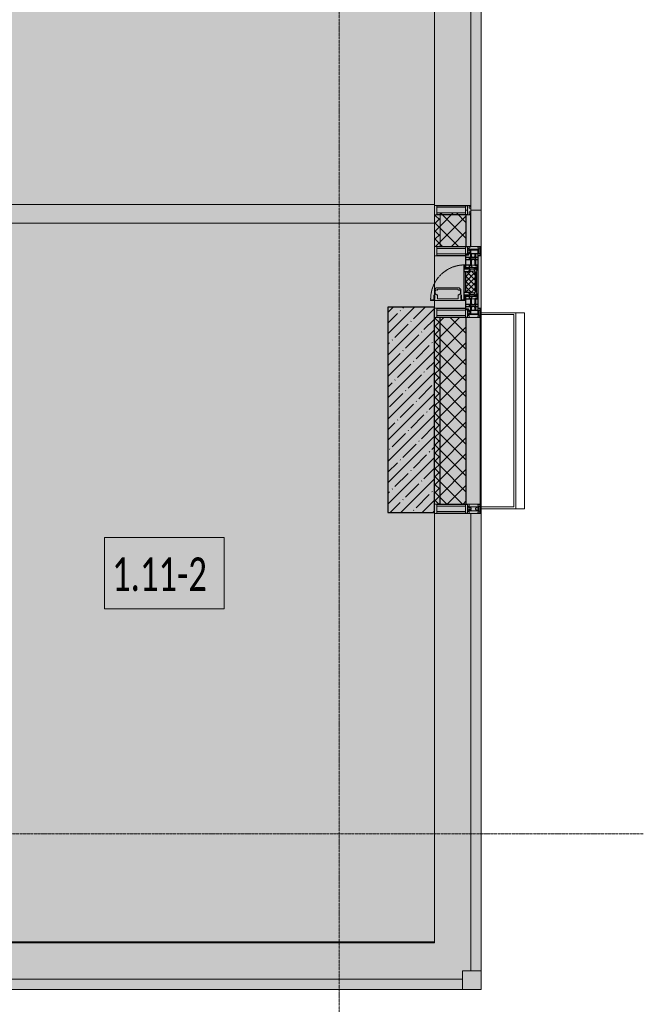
# Model space of a CAD drawing. Header units: millimetres. Extents: x -84210938 to 7466299, y -86687 to 22081.
# Tile 162 of 256: x 71407 to 74746, y -49813 to -44539. Entities that reach past the tile are written whole.
import ezdxf

# ---------------------------------------------------------------- set-up
doc = ezdxf.new("R2010")
doc.units = ezdxf.units.MM
doc.linetypes.add('-D1-02х01', pattern=[3, 2, -1])
doc.linetypes.add('-D1d1-15x02', pattern=[19, 15, -2, 0, -2])
for name, color, linetype, lineweight in [('_0', 7, 'Continuous', 13), ('A-010-A_ROOM', 7, 'Continuous', 18), ('A-200-M_WALL', 7, 'Continuous', 5), ('A-200-M_WALL_INT', 7, 'Continuous', 5), ('A-200-M_WALL_PAT', 7, 'Continuous', 5), ('A-214-M_CURT_WALL', 7, 'Continuous', 5), ('A-215-M_CURT_PANEL', 7, 'Continuous', 5), ('A-230-M_FLOOR', 7, 'Continuous', 5), ('A-280-M_COLUMN', 7, 'Continuous', 5), ('A-314-M_WINDOW', 7, 'Continuous', 5), ('S-280-M_COLUMN', 7, 'Continuous', 5), ('Z-060-M_DETAIL', 7, 'Continuous', 5), ('Оси', 7, 'Continuous', 5)]:
    doc.layers.add(name, color=color, linetype=linetype, lineweight=lineweight)
doc.styles.add('Calibri Light_2', font='Calibri light.ttf', dxfattribs={"width": 0.7, "height": 250})
pattern_1 = [(45, (0, 0), (-21.213203, 21.213203), []), (135, (0, 0), (-21.213203, -21.213203), [])]
pattern_2 = [(45, (0, 0), (-42.42641, 42.42641), []), (135, (0, 0), (-42.42641, -42.42641), [])]

# ---------------------------------------------------------------- blocks, each defined once
blk = doc.blocks.new('Quad Corner Mullion - Q_0_100_-50-4298823-50_AS_Plan_23')
at = {"layer": 'A-214-M_CURT_WALL', "lineweight": 9}
for p, q in [((-100, -100), (-100, 0)), ((-100, 0), (0, 0)), ((0, 0), (0, -100)), ((0, -100), (-100, -100))]:
    blk.add_line(p, q, dxfattribs=at)
blk = doc.blocks.new('System Panel - A_PAN_Glass-5695239-50_AS_Plan_23')
at = {"layer": 'A-215-M_CURT_PANEL'}
for p, q in [((1305, 55), (-1305, 55)), ((-1305, 55), (-1305, 0)), ((1305, 0), (1305, 55)), ((-1305, 0), (1305, 0))]:
    blk.add_line(p, q, dxfattribs=at)
blk = doc.blocks.new('Rectangular Mullion - R_StandardFrame_50Wx250H-5696039-50_AS_Plan_23')
at = {"layer": 'A-214-M_CURT_WALL'}
blk.add_line((37450, -505), (34990, -505), dxfattribs=at)
blk = doc.blocks.new('System Panel - A_PAN_Glass-4321565-50_AS_Plan_23')
at = {"layer": 'A-215-M_CURT_PANEL'}
for p, q in [((612.5, 0), (-612.5, 0)), ((-612.5, 0), (-612.5, -55)), ((612.5, -55), (612.5, 0)), ((-612.5, -55), (598.5, -55))]:
    blk.add_line(p, q, dxfattribs=at)
blk = doc.blocks.new('Rectangular Mullion - R_StandardFrame_50Wx250H-3560196-50_AS_Plan_23')
at = {"layer": 'A-214-M_CURT_WALL'}
blk.add_line((37450, 3450), (37450, 4645), dxfattribs=at)
blk = doc.blocks.new('Rectangular Mullion - 50Wx250H-V5-50_AS_Plan_23')
at = {"layer": 'Z-060-M_DETAIL'}
for p, q in [((-25, 84), (-25, 250)), ((-25, 250), (0, 250)), ((-23, 237.3), (0, 237.3)), ((-23, 237.3), (-23, 84)), ((-14.9, 84), (-14.9, 237.3)), ((25, 250), (0, 250)), ((23, 237.3), (0, 237.3)), ((14.9, 84), (14.9, 237.3)), ((23, 237.3), (23, 73.6)), ((25, 65.2), (25, 250)), ((0, 84), (-15, 84)), ((-0.5, 73.6), (-15, 73.6)), ((-10, 71.3), (-12, 71.3)), ((-10, 57.4), (-10, 71.3)), ((-7, 65.2), (-5.9, 67.3)), ((-7, 65.2), (-7, 57)), ((-4.1, 67.3), (-5.9, 67.3)), ((-4.1, 67.3), (-2.9, 65.1)), ((-2.9, 65.1), (-2.9, 57)), ((0, 84), (23, 84)), ((0.5, 73.6), (23, 73.6)), ((4.1, 67.3), (2.9, 65.1)), ((2.9, 65.1), (2.9, 57)), ((4.1, 67.3), (5.9, 67.3)), ((7, 65.2), (5.9, 67.3)), ((7, 65.2), (7, 54.7)), ((8.7, 53), (7, 54.7)), ((8.7, 53), (10, 53)), ((10, 71.3), (14, 71.3)), ((10, 53), (10, 71.3)), ((10, 53), (10, 17)), ((14, 71.3), (14, 65.2)), ((14, 65.2), (25, 65.2)), ((-23.8, 14.6), (-25, 14.2)), ((-25, 0), (-25, 14.2)), ((-23.8, 17), (-23.8, 14.6)), ((-22.5, 10.6), (-23.8, 14.6)), ((-22.5, 10.6), (-23.7, 9.9)), ((-23.7, 1.3), (-23.7, 9.9)), ((-23.7, 1.3), (-11.8, 1.3)), ((-23.2, 10.2), (-22.5, 8)), ((-22.5, 8), (-22.5, 4.5)), ((-21.3, 4.5), (-22.5, 4.5)), ((-22.3, 17), (-22.3, 16)), ((-22.3, 16), (-21.3, 16)), ((-19.9, 17), (-21.3, 16)), ((-21.3, 4.5), (-21.3, 6.5)), ((-21.3, 6.5), (-14.2, 6.5)), ((-7.4, 16.6), (-18.4, 16.6)), ((-14.2, 6.5), (-14.2, 4.5)), ((-13.2, 4.5), (-14.2, 4.5)), ((-13.2, 4.5), (-12.2, 7.2)), ((-12.7, 7.6), (-11.3, 11.4)), ((-12.7, 7.6), (-11.8, 6.9)), ((-12.2, 9), (-12.2, 14.8)), ((-12.2, 14.8), (0, 14.8)), ((-11.8, 1.3), (-11.8, 6.9)), ((-10.5, 11.2), (-11.3, 11.4)), ((-10.5, 1.5), (-10.5, 11.2)), ((-4.8, 1.5), (-10.5, 1.5)), ((0, 8), (-4.8, 8)), ((-4.8, 1.5), (-4.8, 8)), ((-2.6, 16.8), (0, 16.8)), ((2.6, 16.8), (0, 16.8)), ((0, 14.8), (0, 16.8)), ((0, 14.8), (0, 16.8)), ((12.2, 14.8), (0, 14.8)), ((0, 0), (0, 8)), ((0, 8), (4.8, 8)), ((0, 0), (0, 8)), ((4.8, 1.5), (4.8, 8)), ((4.8, 1.5), (10.5, 1.5)), ((8.5, 23), (6, 25.5)), ((6, 18), (7.4, 18)), ((7.4, 18), (7.4, 16.6)), ((7.4, 16.6), (18.4, 16.6)), ((7.5, 18.5), (8.5, 18.5)), ((7.5, 17), (7.5, 18.5)), ((10, 17), (7.5, 17)), ((8.5, 18.5), (8.5, 23)), ((10.5, 11.2), (11.3, 11.4)), ((10.5, 1.5), (10.5, 11.2)), ((12.7, 7.6), (11.3, 11.4)), ((12.7, 7.6), (11.8, 6.9)), ((11.8, 1.3), (11.8, 6.9)), ((23.7, 1.3), (11.8, 1.3)), ((12.2, 9), (12.2, 14.8)), ((13.2, 4.5), (12.2, 7.2)), ((13.2, 4.5), (14.2, 4.5)), ((21.3, 6.5), (14.2, 6.5)), ((14.2, 6.5), (14.2, 4.5)), ((18.4, 16.6), (19, 17.6)), ((19, 17.6), (21.3, 16)), ((22.3, 16), (21.3, 16)), ((21.3, 4.5), (21.3, 6.5)), ((21.3, 4.5), (22.5, 4.5)), ((22.3, 17), (22.3, 16)), ((22.3, 17), (23.8, 17)), ((22.5, 10.6), (23.8, 14.6)), ((22.5, 10.6), (23.7, 9.9)), ((23.2, 10.2), (22.5, 8)), ((22.5, 8), (22.5, 4.5)), ((23.7, 1.3), (23.7, 9.9)), ((23.8, 17), (23.8, 14.6)), ((23.8, 14.6), (25, 14.2)), ((25, 0), (25, 14.2)), ((-25, 0), (0, 0)), ((25, 0), (0, 0))]:
    blk.add_line(p, q, dxfattribs=at)
for centre, start, end in [((-0.5, 73.1), 360, 90), ((0.5, 73.1), 90, 180)]:
    blk.add_arc(centre, 0.5, start, end, dxfattribs=at)
blk = doc.blocks.new('Rectangular Mullion - R_StandardFrame_50Wx250H-4319687-50_AS_Plan_23')
at = {"layer": 'A-214-M_CURT_WALL', "lineweight": 9}
for p, q in [((-25, 84), (-25, 250)), ((-25, 250), (25, 250)), ((25, 250), (25, 0)), ((-25, 0), (-25, 17)), ((25, 0), (-25, 0))]:
    blk.add_line(p, q, dxfattribs=at)
blk = doc.blocks.new('A_PAN_Створка - 383мм-V42-50_AS_Plan_23')
at = {"layer": 'A-215-M_CURT_PANEL'}
h = blk.add_hatch(dxfattribs=at)
h.set_pattern_fill('FP_35', color=256, style=0, pattern_type=2)
h.set_pattern_definition([(135, (3035.019, -37700), (-14.142136, -14.142136), []), (225, (3035.019, -37700), (14.142136, -14.142136), [])])
h.paths.add_polyline_path([(57.2, -60.8), (57.2, -36.4), (54.9, -34.1), (54.5, -31.8), (-54.5, -31.8), (-54.9, -34.1), (-57.2, -36.4), (-57.2, -60.8), (-54.6, -63.4), (-53.6, -82.7), (54.6, -81.8), (54.6, -63.4)])
at = {"layer": 'A-314-M_WINDOW'}
for p, q in [((-67.9, -17), (-171, -17)), ((-171, -17), (-171, -57)), ((-171, -18.5), (-153.5, -18.5)), ((-153.5, -18.5), (-152, -20)), ((-152, -20), (-152, -73.5)), ((-150.5, -17), (-150.5, -29.4)), ((-132.4, -18.6), (-150.5, -18.6)), ((-150.5, -29.4), (-132.4, -29.4)), ((-150.5, -33.6), (-150.5, -68)), ((-136.3, -33.6), (-150.5, -33.6)), ((-136.4, -52.4), (-150.5, -52.4)), ((-137.2, -31), (-135.8, -35)), ((-132.5, -31), (-137.2, -31)), ((-137.2, -54.8), (-135.8, -50.8)), ((-132.1, -36.8), (-135.8, -35)), ((-132.1, -49), (-135.8, -50.8)), ((-132.5, -31.9), (-133.4, -33.7)), ((-133.4, -33.7), (-130.1, -35.3)), ((-133.4, -52), (-130.1, -50.4)), ((-132.5, -53.8), (-133.4, -52)), ((-132.5, -31.9), (-132.5, -31)), ((-132.4, -29.4), (-132.4, -18.6)), ((-132.1, -49), (-132.1, -36.8)), ((-131, -18.2), (-131, -29.5)), ((-120.8, -18.2), (-131, -18.2)), ((-131, -29.5), (-120.8, -29.5)), ((-131, -30.9), (-131, -33)), ((-120.8, -30.9), (-131, -30.9)), ((-129.4, -34.6), (-131, -33)), ((-129.4, -51.1), (-131, -52.7)), ((-131, -55.1), (-131, -52.7)), ((-130.1, -35.3), (-129.4, -34.6)), ((-130.1, -35.3), (-130.1, -50.4)), ((-130.1, -50.4), (-129.4, -51.1)), ((-122.4, -34.6), (-120.8, -33)), ((-121.7, -35.3), (-122.4, -34.6)), ((-121.7, -50.4), (-122.4, -51.1)), ((-122.4, -51.1), (-120.8, -52.7)), ((-118.4, -33.7), (-121.7, -35.3)), ((-121.7, -35.3), (-121.7, -50.4)), ((-118.4, -52), (-121.7, -50.4)), ((-120.8, -18.2), (-120.8, -29.5)), ((-120.8, -30.9), (-120.8, -33)), ((-120.8, -55.1), (-120.8, -52.7)), ((-119.7, -36.8), (-115.9, -35)), ((-119.7, -49), (-119.7, -36.8)), ((-119.7, -49), (-115.9, -50.8)), ((-119.3, -18.6), (-92.5, -18.6)), ((-119.3, -29.4), (-119.3, -18.6)), ((-92.5, -29.4), (-119.3, -29.4)), ((-119.3, -31), (-114.6, -31)), ((-119.3, -31.9), (-119.3, -31)), ((-119.3, -31.9), (-118.4, -33.7)), ((-119.3, -53.8), (-118.4, -52)), ((-114.6, -31), (-115.9, -35)), ((-114.6, -54.8), (-115.9, -50.8)), ((-94.1, -33.5), (-115.4, -33.5)), ((-94.1, -52.5), (-115.3, -52.5)), ((-89.9, -35.1), (-94.1, -33.5)), ((-89.9, -50.9), (-94.1, -52.5)), ((-92.5, -18.6), (-92.5, -29.4)), ((-90.8, -18.5), (-90.8, -29.4)), ((-87.3, -18.5), (-90.8, -18.5)), ((-90.8, -29.4), (-85.9, -29.4)), ((-89.9, -32.5), (-89.9, -35.1)), ((-85.9, -32.5), (-89.9, -32.5)), ((-89.9, -35.1), (-89.9, -50.9)), ((-89.9, -52.2), (-89.9, -50.9)), ((-89.9, -52.2), (-88.6, -53.5)), ((-87.3, -20.4), (-87.3, -18.5)), ((-87.3, -20.4), (-87.3, -21.9)), ((-84.8, -20.4), (-87.3, -20.4)), ((-87.3, -21.9), (-85.9, -21.9)), ((-85.9, -18.2), (-85.9, -20.4)), ((-75.9, -18.2), (-85.9, -18.2)), ((-85.9, -21.9), (-85.9, -29.4)), ((-85.9, -29.4), (-85.9, -32.5)), ((-85.9, -53.5), (-78, -45.6)), ((-83.4, -20.4), (-84.8, -20.4)), ((-70, -33.8), (-83.4, -20.4)), ((-78, -84), (-78, -23.5)), ((-78, -23.5), (-67.9, -23.5)), ((-78, -36.8), (-70, -36.8)), ((-78, -45.6), (-78, -36.8)), ((-75.9, -21.5), (-75.9, -18.2)), ((-75.9, -21.5), (-75.9, -23.5)), ((-74.9, -21.5), (-75.9, -21.5)), ((-75.9, -23.5), (-73, -23.5)), ((-74.9, -17.9), (-74.9, -21.5)), ((-68.9, -17.9), (-74.9, -17.9)), ((-67.2, -29.3), (-73, -23.5)), ((-61.4, -23.5), (-70, -32.1)), ((-70, -32.1), (-70, -62.5)), ((-70, -36.8), (-70, -33.8)), ((-68.9, -21.5), (-68.9, -17.9)), ((-67.9, -21.5), (-68.9, -21.5)), ((67.9, -17), (-67.9, -17)), ((-61.4, -23.5), (-67.9, -17)), ((-67.9, -17), (-67.9, -23.5)), ((-67.9, -17), (67.9, -17)), ((-67.9, -21.5), (-67.9, -23.5)), ((-67.9, -23.5), (-64.6, -26.8)), ((-67.9, -23.5), (-64.6, -26.8)), ((-64.6, -26.8), (-67.2, -29.3)), ((-64.6, -26.8), (-61.4, -23.5)), ((61.4, -23.5), (-61.4, -23.5)), ((67.9, -17), (61.4, -23.5)), ((70, -32.1), (61.4, -23.5)), ((61.4, -23.5), (64.6, -26.8)), ((67.9, -23.5), (64.6, -26.8)), ((64.6, -26.8), (67.9, -23.5)), ((64.6, -26.8), (67.2, -29.3)), ((67.2, -29.3), (73, -23.5)), ((67.9, -23.5), (67.9, -17)), ((171, -17), (67.9, -17)), ((67.9, -21.5), (67.9, -23.5)), ((67.9, -21.5), (68.9, -21.5)), ((67.9, -23.5), (78, -23.5)), ((68.9, -17.9), (74.9, -17.9)), ((68.9, -21.5), (68.9, -17.9)), ((70, -33.8), (83.4, -20.4)), ((70, -62.5), (70, -32.1)), ((70, -36.8), (70, -33.8)), ((78, -36.8), (70, -36.8)), ((75.9, -23.5), (73, -23.5)), ((74.9, -17.9), (74.9, -21.5)), ((74.9, -21.5), (75.9, -21.5)), ((75.9, -18.2), (85.9, -18.2)), ((75.9, -21.5), (75.9, -18.2)), ((75.9, -21.5), (75.9, -23.5)), ((78, -23.5), (78, -84)), ((78, -45.6), (78, -36.8)), ((85.9, -53.5), (78, -45.6)), ((83.4, -20.4), (84.8, -20.4)), ((84.8, -20.4), (87.3, -20.4)), ((85.9, -18.2), (85.9, -20.4)), ((85.9, -21.9), (85.9, -29.4)), ((87.3, -21.9), (85.9, -21.9)), ((85.9, -29.4), (85.9, -32.5)), ((90.8, -29.4), (85.9, -29.4)), ((85.9, -32.5), (89.9, -32.5)), ((87.3, -18.5), (90.8, -18.5)), ((87.3, -20.4), (87.3, -18.5)), ((87.3, -20.4), (87.3, -21.9)), ((89.9, -52.2), (88.6, -53.5)), ((89.9, -32.5), (89.9, -35.1)), ((89.9, -35.1), (94.1, -33.5)), ((89.9, -35.1), (89.9, -50.9)), ((89.9, -50.9), (94.1, -52.5)), ((89.9, -52.2), (89.9, -50.9)), ((90.8, -18.5), (90.8, -29.4)), ((92.5, -18.6), (92.5, -29.4)), ((119.3, -18.6), (92.5, -18.6)), ((92.5, -29.4), (119.3, -29.4)), ((94.1, -33.5), (115.4, -33.5)), ((94.1, -52.5), (115.3, -52.5)), ((114.6, -31), (115.9, -35)), ((119.3, -31), (114.6, -31)), ((114.6, -54.8), (115.9, -50.8)), ((119.7, -36.8), (115.9, -35)), ((119.7, -49), (115.9, -50.8)), ((119.3, -31.9), (118.4, -33.7)), ((118.4, -33.7), (121.7, -35.3)), ((118.4, -52), (121.7, -50.4)), ((119.3, -53.8), (118.4, -52)), ((119.3, -29.4), (119.3, -18.6)), ((119.3, -31.9), (119.3, -31)), ((119.7, -49), (119.7, -36.8)), ((120.8, -18.2), (120.8, -29.5)), ((120.8, -18.2), (131, -18.2)), ((131, -29.5), (120.8, -29.5)), ((120.8, -30.9), (120.8, -33)), ((120.8, -30.9), (131, -30.9)), ((122.4, -34.6), (120.8, -33)), ((122.4, -51.1), (120.8, -52.7)), ((120.8, -55.1), (120.8, -52.7)), ((121.7, -35.3), (122.4, -34.6)), ((121.7, -35.3), (121.7, -50.4)), ((121.7, -50.4), (122.4, -51.1)), ((129.4, -34.6), (131, -33)), ((130.1, -35.3), (129.4, -34.6)), ((130.1, -50.4), (129.4, -51.1)), ((129.4, -51.1), (131, -52.7)), ((133.4, -33.7), (130.1, -35.3)), ((130.1, -35.3), (130.1, -50.4)), ((133.4, -52), (130.1, -50.4)), ((131, -18.2), (131, -29.5)), ((131, -30.9), (131, -33)), ((131, -55.1), (131, -52.7)), ((132.1, -36.8), (135.8, -35)), ((132.1, -49), (132.1, -36.8)), ((132.1, -49), (135.8, -50.8)), ((132.4, -18.6), (150.5, -18.6)), ((132.4, -29.4), (132.4, -18.6)), ((150.5, -29.4), (132.4, -29.4)), ((132.5, -31), (137.2, -31)), ((132.5, -31.9), (132.5, -31)), ((132.5, -31.9), (133.4, -33.7)), ((132.5, -53.8), (133.4, -52)), ((137.2, -31), (135.8, -35)), ((137.2, -54.8), (135.8, -50.8)), ((136.3, -33.6), (150.5, -33.6)), ((136.4, -52.4), (150.5, -52.4)), ((150.5, -17), (150.5, -29.4)), ((150.5, -33.6), (150.5, -68)), ((153.5, -18.5), (152, -20)), ((152, -20), (152, -73.5)), ((171, -18.5), (153.5, -18.5)), ((171, -57), (171, -17)), ((-171, -55.5), (-152, -55.5)), ((-171, -57), (-156, -57)), ((-153, -60), (-153, -73.5)), ((-153, -73.5), (-150, -73.5)), ((-150.5, -56.6), (-132.4, -56.6)), ((-150.5, -68), (-143.5, -68)), ((-150.5, -69.5), (-150.5, -73.5)), ((-145, -69.5), (-150.5, -69.5)), ((-150, -73.5), (-150, -84)), ((-150, -84), (-78, -84)), ((-148.5, -81), (-148.5, -82.5)), ((-143.5, -81), (-148.5, -81)), ((-148.5, -82.5), (-132.4, -82.5)), ((-145, -69.5), (-145, -79.5)), ((-143.5, -68), (-143.5, -81)), ((-132.5, -54.8), (-137.2, -54.8)), ((-132.5, -53.8), (-132.5, -54.8)), ((-132.4, -56.6), (-132.4, -82.5)), ((-120.8, -55.1), (-131, -55.1)), ((-131, -56.5), (-131, -62.6)), ((-131, -56.5), (-120.8, -56.5)), ((-120.8, -62.6), (-131, -62.6)), ((-131, -64.6), (-120.8, -64.6)), ((-131, -82.5), (-131, -64.6)), ((-131, -82.5), (-120.8, -82.5)), ((-120.8, -56.5), (-120.8, -62.6)), ((-120.8, -82.5), (-120.8, -64.6)), ((-119.3, -53.8), (-119.3, -54.8)), ((-119.3, -54.8), (-114.6, -54.8)), ((-119.3, -56.6), (-119.3, -82.5)), ((-92.5, -56.6), (-119.3, -56.6)), ((-119.3, -82.5), (-92.5, -82.5)), ((-92.5, -56.6), (-92.5, -82.5)), ((-73.9, -87.5), (-91.5, -87.5)), ((-91.5, -87.5), (-91.5, -92)), ((-91.5, -92), (91.5, -92)), ((-90.8, -56.6), (-85.9, -56.6)), ((-90.8, -62.7), (-90.8, -56.6)), ((-80.4, -62.7), (-90.8, -62.7)), ((-90.8, -64.6), (-90.8, -82.5)), ((-80.1, -64.6), (-90.8, -64.6)), ((-90.8, -82.5), (-79.5, -82.5)), ((-85.9, -53.5), (-88.6, -53.5)), ((-85.9, -56.6), (-85.9, -53.5)), ((-78, -84), (-85, -84)), ((-85, -84), (-85, -87.5)), ((-85, -87.5), (-78, -87.5)), ((-80.4, -61.1), (-80.4, -62.7)), ((-78, -61.1), (-80.4, -61.1)), ((-80.1, -66.1), (-80.1, -64.6)), ((-78, -66.1), (-80.1, -66.1)), ((-79.5, -80.6), (-78, -80.6)), ((-79.5, -82.5), (-79.5, -80.6)), ((-78, -66.1), (-78, -61.1)), ((-78, -87.5), (-78, -84)), ((-78, -84), (-73.9, -84)), ((-70, -62.5), (-73.9, -62.5)), ((-73.9, -62.5), (-73.9, -87.5)), ((73.9, -62.5), (70, -62.5)), ((73.9, -87.5), (73.9, -62.5)), ((73.9, -84), (78, -84)), ((91.5, -87.5), (73.9, -87.5)), ((78, -61.1), (80.4, -61.1)), ((78, -66.1), (78, -61.1)), ((78, -66.1), (80.1, -66.1)), ((79.5, -80.6), (78, -80.6)), ((78, -87.5), (78, -84)), ((78, -84), (85, -84)), ((78, -84), (150, -84)), ((85, -87.5), (78, -87.5)), ((79.5, -82.5), (79.5, -80.6)), ((90.8, -82.5), (79.5, -82.5)), ((80.1, -64.6), (90.8, -64.6)), ((80.1, -66.1), (80.1, -64.6)), ((80.4, -61.1), (80.4, -62.7)), ((80.4, -62.7), (90.8, -62.7)), ((85, -84), (85, -87.5)), ((85.9, -53.5), (88.6, -53.5)), ((85.9, -56.6), (85.9, -53.5)), ((90.8, -56.6), (85.9, -56.6)), ((90.8, -62.7), (90.8, -56.6)), ((90.8, -64.6), (90.8, -82.5)), ((91.5, -92), (91.5, -87.5)), ((92.5, -56.6), (119.3, -56.6)), ((92.5, -56.6), (92.5, -82.5)), ((119.3, -82.5), (92.5, -82.5)), ((119.3, -54.8), (114.6, -54.8)), ((119.3, -53.8), (119.3, -54.8)), ((119.3, -56.6), (119.3, -82.5)), ((120.8, -55.1), (131, -55.1)), ((120.8, -56.5), (120.8, -62.6)), ((131, -56.5), (120.8, -56.5)), ((120.8, -62.6), (131, -62.6)), ((120.8, -82.5), (120.8, -64.6)), ((131, -64.6), (120.8, -64.6)), ((131, -82.5), (120.8, -82.5)), ((131, -56.5), (131, -62.6)), ((131, -82.5), (131, -64.6)), ((150.5, -56.6), (132.4, -56.6)), ((132.4, -56.6), (132.4, -82.5)), ((148.5, -82.5), (132.4, -82.5)), ((132.5, -53.8), (132.5, -54.8)), ((132.5, -54.8), (137.2, -54.8)), ((143.5, -68), (143.5, -81)), ((150.5, -68), (143.5, -68)), ((143.5, -81), (148.5, -81)), ((145, -69.5), (150.5, -69.5)), ((145, -69.5), (145, -79.5)), ((148.5, -81), (148.5, -82.5)), ((150, -84), (150, -73.5)), ((150, -73.5), (153, -73.5)), ((150.5, -69.5), (150.5, -73.5)), ((171, -55.5), (152, -55.5)), ((153, -73.5), (153, -60)), ((156, -57), (171, -57))]:
    blk.add_line(p, q, dxfattribs=at)
for centre, start, end in [((-156, -60), 0, 90), ((156, -60), 90, 180)]:
    blk.add_arc(centre, 3, start, end, dxfattribs=at)
at = {"layer": 'A-314-M_WINDOW', "linetype": '-D1-02х01'}
blk.add_arc((91.4, -87.5), 183, 181.4091, 271.1445, dxfattribs=at)
at = {"layer": 'Z-060-M_DETAIL'}
for p, q in [((-70, -32.1), (-61.4, -23.5)), ((-70, -62.5), (-70, -32.1)), ((-67.8, -38.3), (-65.7, -37.4)), ((-67.8, -55.7), (-67.8, -38.3)), ((-65.7, -37.4), (-60.8, -34.7)), ((61.4, -23.5), (-61.4, -23.5)), ((-60.8, -34.7), (-57.3, -35.9)), ((-55.2, -33.8), (-57.3, -35.9)), ((-54.9, -34.1), (-57.2, -36.4)), ((-57.2, -36.4), (-57.2, -60.8)), ((-55.2, -33.8), (-54.8, -31.5)), ((-54.9, -25.8), (-53.9, -24.8)), ((-54.9, -29.5), (-54.9, -25.8)), ((-53.9, -30.5), (-54.9, -29.5)), ((-54.5, -31.8), (-54.9, -34.1)), ((0, -31.5), (-54.8, -31.5)), ((54.5, -31.8), (-54.5, -31.8)), ((-53.9, -24.8), (53.9, -24.8)), ((53.9, -30.5), (-53.9, -30.5)), ((0, -31.5), (54.8, -31.5)), ((54.9, -25.8), (53.9, -24.8)), ((53.9, -30.5), (54.9, -29.5)), ((54.9, -34.1), (54.5, -31.8)), ((55.2, -33.8), (54.8, -31.5)), ((54.9, -29.5), (54.9, -25.8)), ((57.2, -36.4), (54.9, -34.1)), ((55.2, -33.8), (57.3, -35.9)), ((57.2, -60.8), (57.2, -36.4)), ((60.8, -34.7), (57.3, -35.9)), ((65.7, -37.4), (60.8, -34.7)), ((70, -32.1), (61.4, -23.5)), ((67.8, -38.3), (65.7, -37.4)), ((67.8, -55.7), (67.8, -38.3)), ((70, -62.5), (70, -32.1)), ((-91.5, -87.5), (-73.9, -87.5)), ((-91.5, -92), (-91.5, -87.5)), ((-91.5, -92), (91.5, -92)), ((-83.4, -90.3), (-83.4, -87.5)), ((-83.4, -90.3), (-69.4, -90.3)), ((-73.9, -62.5), (-70, -62.5)), ((-73.9, -87.5), (-73.9, -62.5)), ((-69.4, -66.5), (-73.9, -66.5)), ((-73.9, -81.5), (-69.4, -81.5)), ((-69.4, -85.5), (-73.9, -85.5)), ((-69.4, -81.5), (-69.4, -66.5)), ((-69.4, -90.3), (-69.4, -85.5)), ((-61.7, -62.5), (-67.9, -62.5)), ((-67.9, -62.5), (-67.9, -89.3)), ((-67.9, -89.3), (-66.9, -90.3)), ((-66, -56.5), (-67.8, -55.7)), ((-66.9, -90.3), (-57.4, -90.3)), ((-66, -56.5), (-62, -59.1)), ((-62, -59.1), (-60.7, -61)), ((-61.7, -64.9), (-61.7, -62.5)), ((-60.1, -67.7), (-61.7, -64.9)), ((-60.7, -61), (-57.4, -61)), ((-56.4, -67.7), (-60.1, -67.7)), ((-57.4, -61), (-54.9, -63.5)), ((-57.4, -90.3), (-56.4, -89.4)), ((-57.2, -60.8), (-54.6, -63.4)), ((-56.4, -89.4), (-56.4, -67.7)), ((-54.9, -63.5), (-54.9, -81.9)), ((-54.9, -81.9), (-53.8, -83)), ((-54.9, -85.6), (-53.9, -84.6)), ((-54.9, -89.3), (-54.9, -85.6)), ((-53.9, -90.3), (-54.9, -89.3)), ((-54.6, -63.4), (-54.6, -81.8)), ((-54.6, -81.8), (-53.6, -82.7)), ((-53.9, -84.6), (53.9, -84.6)), ((53.9, -90.3), (-53.9, -90.3)), ((53.8, -83), (-53.8, -83)), ((-53.6, -82.7), (53.6, -82.7)), ((53.6, -82.7), (54.6, -81.8)), ((54.9, -81.9), (53.8, -83)), ((54.9, -85.6), (53.9, -84.6)), ((53.9, -90.3), (54.9, -89.3)), ((54.6, -63.4), (57.2, -60.8)), ((54.6, -81.8), (54.6, -63.4)), ((57.4, -61), (54.9, -63.5)), ((54.9, -63.5), (54.9, -81.9)), ((54.9, -89.3), (54.9, -85.6)), ((56.4, -67.7), (60.1, -67.7)), ((56.4, -89.4), (56.4, -67.7)), ((57.4, -90.3), (56.4, -89.4)), ((60.7, -61), (57.4, -61)), ((66.9, -90.3), (57.4, -90.3)), ((60.1, -67.7), (61.7, -64.9)), ((62, -59.1), (60.7, -61)), ((61.7, -62.5), (67.9, -62.5)), ((61.7, -64.9), (61.7, -62.5)), ((66, -56.5), (62, -59.1)), ((66, -56.5), (67.8, -55.7)), ((67.9, -89.3), (66.9, -90.3)), ((67.9, -62.5), (67.9, -89.3)), ((69.4, -66.5), (73.9, -66.5)), ((69.4, -81.5), (69.4, -66.5)), ((73.9, -81.5), (69.4, -81.5)), ((69.4, -85.5), (73.9, -85.5)), ((69.4, -90.3), (69.4, -85.5)), ((83.4, -90.3), (69.4, -90.3)), ((73.9, -62.5), (70, -62.5)), ((73.9, -87.5), (73.9, -62.5)), ((91.5, -87.5), (73.9, -87.5)), ((83.4, -90.3), (83.4, -87.5)), ((91.5, -92), (91.5, -87.5))]:
    blk.add_line(p, q, dxfattribs=at)
at = {"layer": 'Z-060-M_DETAIL', "color": 9, "true_color": 0xc8c8c8}
for p, q in [((70.1, -105.1), (70.1, -109)), ((95.1, -105.1), (70.1, -105.1)), ((74.1, -109.6), (74.1, -105.1)), ((89.1, -105.1), (89.1, -109.6)), ((93.1, -109.6), (93.1, -105.1)), ((95.1, -87.5), (95.1, -105.1)), ((99.6, -87.5), (95.1, -87.5)), ((97.9, -95.6), (95.1, -95.6)), ((97.9, -95.6), (97.9, -109.6)), ((99.6, -270.5), (99.6, -87.5)), ((39.7, -109), (31.1, -117.6)), ((31.1, -117.6), (31.1, -240.4)), ((41.4, -123.8), (39.1, -124.2)), ((39.1, -179), (39.1, -124.2)), ((70.1, -109), (39.7, -109)), ((41.4, -123.8), (43.5, -121.7)), ((45, -113.3), (42.3, -118.2)), ((42.3, -118.2), (43.5, -121.7)), ((45.9, -111.2), (45, -113.3)), ((63.3, -111.2), (45.9, -111.2)), ((64.1, -113), (63.3, -111.2)), ((64.1, -113), (66.7, -117)), ((66.7, -117), (68.6, -118.3)), ((68.6, -118.3), (68.6, -121.6)), ((68.6, -121.6), (71.1, -124.1)), ((71.1, -124.1), (89.5, -124.1)), ((89.1, -109.6), (74.1, -109.6)), ((89.5, -124.1), (90.6, -125.2)), ((90.6, -125.2), (90.6, -232.8)), ((97.9, -109.6), (93.1, -109.6)), ((39.1, -179), (39.1, -233.8)), ((39.7, -249), (31.1, -240.4)), ((41.4, -234.2), (39.1, -233.8)), ((70.1, -249), (39.7, -249)), ((41.4, -234.2), (43.5, -236.3)), ((42.3, -239.8), (43.5, -236.3)), ((45, -244.7), (42.3, -239.8)), ((45.9, -246.8), (45, -244.7)), ((63.3, -246.8), (45.9, -246.8)), ((64.1, -245), (63.3, -246.8)), ((64.1, -245), (66.7, -241)), ((66.7, -241), (68.6, -239.7)), ((68.6, -236.4), (71.1, -233.9)), ((68.6, -239.7), (68.6, -236.4)), ((70.1, -252.9), (70.1, -249)), ((95.1, -252.9), (70.1, -252.9)), ((71.1, -233.9), (89.5, -233.9)), ((74.1, -248.4), (74.1, -252.9)), ((89.1, -248.4), (74.1, -248.4)), ((89.1, -252.9), (89.1, -248.4)), ((89.5, -233.9), (90.6, -232.8)), ((93.1, -248.4), (93.1, -252.9)), ((97.9, -248.4), (93.1, -248.4)), ((95.1, -270.5), (95.1, -252.9)), ((97.9, -262.4), (95.1, -262.4)), ((97.9, -262.4), (97.9, -248.4)), ((99.6, -270.5), (95.1, -270.5))]:
    blk.add_line(p, q, dxfattribs=at)
blk = doc.blocks.new('Rectangular Mullion - 50Wx250H-2623690-50_AS_Plan_23')
at = {"layer": 'Z-060-M_DETAIL'}
for p, q in [((-25, 65.2), (-25, 250)), ((-25, 250), (0, 250)), ((-23, 237.3), (0, 237.3)), ((-23, 237.3), (-23, 73.6)), ((-14.9, 84), (-14.9, 237.3)), ((25, 250), (0, 250)), ((23, 237.3), (0, 237.3)), ((14.9, 84), (14.9, 237.3)), ((23, 237.3), (23, 84)), ((25, 84), (25, 250)), ((-14, 65.2), (-25, 65.2)), ((0, 84), (-23, 84)), ((-0.5, 73.6), (-23, 73.6)), ((-14, 71.3), (-14, 65.2)), ((-10, 71.3), (-14, 71.3)), ((-10, 53), (-10, 71.3)), ((-8.7, 53), (-10, 53)), ((-10, 53), (-10, 17)), ((-8.7, 53), (-7, 54.7)), ((-7, 65.2), (-5.9, 67.3)), ((-7, 65.2), (-7, 54.7)), ((-4.1, 67.3), (-5.9, 67.3)), ((-4.1, 67.3), (-2.9, 65.1)), ((-2.9, 65.1), (-2.9, 57)), ((0, 84), (15, 84)), ((0.5, 73.6), (15, 73.6)), ((4.1, 67.3), (2.9, 65.1)), ((2.9, 65.1), (2.9, 57)), ((4.1, 67.3), (5.9, 67.3)), ((7, 65.2), (5.9, 67.3)), ((7, 65.2), (7, 57)), ((10, 71.3), (12, 71.3)), ((10, 57.4), (10, 71.3)), ((-23.8, 14.6), (-25, 14.2)), ((-25, 0), (-25, 14.2)), ((-22.3, 17), (-23.8, 17)), ((-23.8, 17), (-23.8, 14.6)), ((-22.5, 10.6), (-23.8, 14.6)), ((-22.5, 10.6), (-23.7, 9.9)), ((-23.7, 1.3), (-23.7, 9.9)), ((-23.7, 1.3), (-11.8, 1.3)), ((-23.2, 10.2), (-22.5, 8)), ((-22.5, 8), (-22.5, 4.5)), ((-21.3, 4.5), (-22.5, 4.5)), ((-22.3, 17), (-22.3, 16)), ((-22.3, 16), (-21.3, 16)), ((-19, 17.6), (-21.3, 16)), ((-21.3, 4.5), (-21.3, 6.5)), ((-21.3, 6.5), (-14.2, 6.5)), ((-18.4, 16.6), (-19, 17.6)), ((-7.4, 16.6), (-18.4, 16.6)), ((-14.2, 6.5), (-14.2, 4.5)), ((-13.2, 4.5), (-14.2, 4.5)), ((-13.2, 4.5), (-12.2, 7.2)), ((-12.7, 7.6), (-11.3, 11.4)), ((-12.7, 7.6), (-11.8, 6.9)), ((-12.2, 9), (-12.2, 14.8)), ((-12.2, 14.8), (0, 14.8)), ((-11.8, 1.3), (-11.8, 6.9)), ((-10.5, 11.2), (-11.3, 11.4)), ((-10.5, 1.5), (-10.5, 11.2)), ((-4.8, 1.5), (-10.5, 1.5)), ((-10, 17), (-7.5, 17)), ((-8.5, 23), (-6, 25.5)), ((-8.5, 18.5), (-8.5, 23)), ((-7.5, 18.5), (-8.5, 18.5)), ((-7.5, 17), (-7.5, 18.5)), ((-7.4, 18), (-7.4, 16.6)), ((-6, 18), (-7.4, 18)), ((0, 8), (-4.8, 8)), ((-4.8, 1.5), (-4.8, 8)), ((-2.6, 16.8), (0, 16.8)), ((2.6, 16.8), (0, 16.8)), ((0, 14.8), (0, 16.8)), ((0, 14.8), (0, 16.8)), ((12.2, 14.8), (0, 14.8)), ((0, 0), (0, 8)), ((0, 8), (4.8, 8)), ((0, 0), (0, 8)), ((4.8, 1.5), (4.8, 8)), ((4.8, 1.5), (10.5, 1.5)), ((7.4, 16.6), (18.4, 16.6)), ((10.5, 11.2), (11.3, 11.4)), ((10.5, 1.5), (10.5, 11.2)), ((12.7, 7.6), (11.3, 11.4)), ((12.7, 7.6), (11.8, 6.9)), ((11.8, 1.3), (11.8, 6.9)), ((23.7, 1.3), (11.8, 1.3)), ((12.2, 9), (12.2, 14.8)), ((13.2, 4.5), (12.2, 7.2)), ((13.2, 4.5), (14.2, 4.5)), ((21.3, 6.5), (14.2, 6.5)), ((14.2, 6.5), (14.2, 4.5)), ((19.9, 17), (21.3, 16)), ((22.3, 16), (21.3, 16)), ((21.3, 4.5), (21.3, 6.5)), ((21.3, 4.5), (22.5, 4.5)), ((22.3, 17), (22.3, 16)), ((22.5, 10.6), (23.8, 14.6)), ((22.5, 10.6), (23.7, 9.9)), ((23.2, 10.2), (22.5, 8)), ((22.5, 8), (22.5, 4.5)), ((23.7, 1.3), (23.7, 9.9)), ((23.8, 17), (23.8, 14.6)), ((23.8, 14.6), (25, 14.2)), ((25, 0), (25, 14.2)), ((-25, 0), (0, 0)), ((25, 0), (0, 0))]:
    blk.add_line(p, q, dxfattribs=at)
for centre, start, end in [((-0.5, 73.1), 360, 90), ((0.5, 73.1), 90, 180)]:
    blk.add_arc(centre, 0.5, start, end, dxfattribs=at)
blk = doc.blocks.new('Rectangular Mullion - R_StandardFrame_50Wx250H-V8-50_AS_Plan_23')
at = {"layer": 'A-214-M_CURT_WALL', "lineweight": 9}
for p, q in [((-25, 0), (-25, 250)), ((-25, 250), (25, 250)), ((25, 250), (25, 84)), ((25, 0), (-25, 0)), ((25, 17), (25, 0))]:
    blk.add_line(p, q, dxfattribs=at)
blk = doc.blocks.new('System Panel - A_PAN_Glass-4393240-50_AS_Plan_23')
at = {"layer": 'A-215-M_CURT_PANEL'}
for p, q in [((1225, 0), (-1225, 0)), ((-1225, 0), (-1225, -55)), ((1225, -55), (1225, 0)), ((-1225, -55), (1225, -55))]:
    blk.add_line(p, q, dxfattribs=at)
blk = doc.blocks.new('Rectangular Mullion - R_StandardFrame_50Wx250H-5696040-50_AS_Plan_23')
at = {"layer": 'A-214-M_CURT_WALL'}
blk.add_line((37450, -505), (37450, 1795), dxfattribs=at)
blk = doc.blocks.new('Rectangular Mullion - 50Wx250H-V7-50_AS_Plan_23')
at = {"layer": 'Z-060-M_DETAIL'}
for p, q in [((-25, 65.2), (-25, 250)), ((-25, 250), (0, 250)), ((-23, 237.3), (0, 237.3)), ((-23, 237.3), (-23, 73.6)), ((-14.9, 84), (-14.9, 237.3)), ((25, 250), (0, 250)), ((23, 237.3), (0, 237.3)), ((14.9, 84), (14.9, 237.3)), ((23, 237.3), (23, 73.6)), ((25, 65.2), (25, 250)), ((-14, 65.2), (-25, 65.2)), ((0, 84), (-23, 84)), ((-0.5, 73.6), (-23, 73.6)), ((-14, 71.3), (-14, 65.2)), ((-10, 71.3), (-14, 71.3)), ((-10, 53), (-10, 71.3)), ((-8.7, 53), (-10, 53)), ((-10, 53), (-10, 17)), ((-8.7, 53), (-7, 54.7)), ((-7, 65.2), (-5.9, 67.3)), ((-7, 65.2), (-7, 54.7)), ((-4.1, 67.3), (-5.9, 67.3)), ((-4.1, 67.3), (-2.9, 65.1)), ((-2.9, 65.1), (-2.9, 54.6)), ((-1.3, 53), (-2.9, 54.6)), ((0, 53), (-1.3, 53)), ((0, 84), (23, 84)), ((0, 53), (1.3, 53)), ((0.5, 73.6), (23, 73.6)), ((1.3, 53), (2.9, 54.6)), ((4.1, 67.3), (2.9, 65.1)), ((2.9, 65.1), (2.9, 54.6)), ((4.1, 67.3), (5.9, 67.3)), ((7, 65.2), (5.9, 67.3)), ((7, 65.2), (7, 54.7)), ((8.7, 53), (7, 54.7)), ((8.7, 53), (10, 53)), ((10, 71.3), (14, 71.3)), ((10, 53), (10, 71.3)), ((10, 53), (10, 17)), ((14, 71.3), (14, 65.2)), ((14, 65.2), (25, 65.2)), ((-23.8, 14.6), (-25, 14.2)), ((-25, 0), (-25, 14.2)), ((-22.3, 17), (-23.8, 17)), ((-23.8, 17), (-23.8, 14.6)), ((-22.5, 10.6), (-23.8, 14.6)), ((-22.5, 10.6), (-23.7, 9.9)), ((-23.7, 1.3), (-23.7, 9.9)), ((-23.7, 1.3), (-11.8, 1.3)), ((-23.2, 10.2), (-22.5, 8)), ((-22.5, 8), (-22.5, 4.5)), ((-21.3, 4.5), (-22.5, 4.5)), ((-22.3, 17), (-22.3, 16)), ((-22.3, 16), (-21.3, 16)), ((-19, 17.6), (-21.3, 16)), ((-21.3, 4.5), (-21.3, 6.5)), ((-21.3, 6.5), (-14.2, 6.5)), ((-18.4, 16.6), (-19, 17.6)), ((-7.4, 16.6), (-18.4, 16.6)), ((-14.2, 6.5), (-14.2, 4.5)), ((-13.2, 4.5), (-14.2, 4.5)), ((-13.2, 4.5), (-12.2, 7.2)), ((-12.7, 7.6), (-11.3, 11.4)), ((-12.7, 7.6), (-11.8, 6.9)), ((-12.2, 9), (-12.2, 14.8)), ((-12.2, 14.8), (0, 14.8)), ((-11.8, 1.3), (-11.8, 6.9)), ((-10.5, 11.2), (-11.3, 11.4)), ((-10.5, 1.5), (-10.5, 11.2)), ((-4.8, 1.5), (-10.5, 1.5)), ((-10, 17), (-7.5, 17)), ((-8.5, 23), (-1.5, 30)), ((-8.5, 18.5), (-8.5, 23)), ((-7.5, 18.5), (-8.5, 18.5)), ((-7.5, 17), (-7.5, 18.5)), ((-7.4, 18), (-7.4, 16.6)), ((-2.6, 18), (-7.4, 18)), ((0, 8), (-4.8, 8)), ((-4.8, 1.5), (-4.8, 8)), ((-2.6, 18), (-2.6, 16.8)), ((-2.6, 16.8), (0, 16.8)), ((-1.5, 30), (0, 30)), ((1.5, 30), (0, 30)), ((2.6, 16.8), (0, 16.8)), ((0, 14.8), (0, 16.8)), ((0, 14.8), (0, 16.8)), ((12.2, 14.8), (0, 14.8)), ((0, 0), (0, 8)), ((0, 8), (4.8, 8)), ((0, 0), (0, 8)), ((8.5, 23), (1.5, 30)), ((2.6, 18), (2.6, 16.8)), ((2.6, 18), (7.4, 18)), ((4.8, 1.5), (4.8, 8)), ((4.8, 1.5), (10.5, 1.5)), ((7.4, 18), (7.4, 16.6)), ((7.4, 16.6), (18.4, 16.6)), ((7.5, 18.5), (8.5, 18.5)), ((7.5, 17), (7.5, 18.5)), ((10, 17), (7.5, 17)), ((8.5, 18.5), (8.5, 23)), ((10.5, 11.2), (11.3, 11.4)), ((10.5, 1.5), (10.5, 11.2)), ((12.7, 7.6), (11.3, 11.4)), ((12.7, 7.6), (11.8, 6.9)), ((11.8, 1.3), (11.8, 6.9)), ((23.7, 1.3), (11.8, 1.3)), ((12.2, 9), (12.2, 14.8)), ((13.2, 4.5), (12.2, 7.2)), ((13.2, 4.5), (14.2, 4.5)), ((21.3, 6.5), (14.2, 6.5)), ((14.2, 6.5), (14.2, 4.5)), ((18.4, 16.6), (19, 17.6)), ((19, 17.6), (21.3, 16)), ((22.3, 16), (21.3, 16)), ((21.3, 4.5), (21.3, 6.5)), ((21.3, 4.5), (22.5, 4.5)), ((22.3, 17), (22.3, 16)), ((22.3, 17), (23.8, 17)), ((22.5, 10.6), (23.8, 14.6)), ((22.5, 10.6), (23.7, 9.9)), ((23.2, 10.2), (22.5, 8)), ((22.5, 8), (22.5, 4.5)), ((23.7, 1.3), (23.7, 9.9)), ((23.8, 17), (23.8, 14.6)), ((23.8, 14.6), (25, 14.2)), ((25, 0), (25, 14.2)), ((-25, 0), (0, 0)), ((25, 0), (0, 0))]:
    blk.add_line(p, q, dxfattribs=at)
for centre, start, end in [((-0.5, 73.1), 360, 90), ((0.5, 73.1), 90, 180)]:
    blk.add_arc(centre, 0.5, start, end, dxfattribs=at)
blk = doc.blocks.new('Rectangular Mullion - R_StandardFrame_50Wx250H-4320939-50_AS_Plan_23')
at = {"layer": 'A-214-M_CURT_WALL', "lineweight": 9}
for p, q in [((-25, 0), (-25, 250)), ((-25, 250), (25, 250)), ((25, 250), (25, 0)), ((25, 0), (-25, 0))]:
    blk.add_line(p, q, dxfattribs=at)
blk = doc.blocks.new('Rectangular Mullion - R_StandardFrame_50Wx250H-3735002-50_AS_Plan_23')
at = {"layer": 'A-214-M_CURT_WALL'}
for p, q in [((37450, 8875), (37450, 8664.9)), ((37700, 8875), (37700, 8595)), ((37450, 8635.4), (37450, 8600))]:
    blk.add_line(p, q, dxfattribs=at)
blk = doc.blocks.new('Rectangular Mullion - 50Wx250H-3156125-50_AS_Plan_23')
at = {"layer": 'Z-060-M_DETAIL'}
for p, q in [((0, 250), (-25, 250)), ((-25, 250), (-25, 237.3)), ((-25, 65.2), (-25, 250)), ((-25, 250), (0, 250)), ((-23, 237.3), (0, 237.3)), ((-23, 237.3), (0, 237.3)), ((-23, 237.3), (-23, 73.6)), ((0, 237.3), (-14.9, 237.3)), ((-14.9, 237.3), (-14.9, 84)), ((-14.9, 84), (-14.9, 237.3)), ((25, 250), (0, 250)), ((25, 250), (0, 250)), ((14.9, 237.3), (0, 237.3)), ((0, 237.3), (23, 237.3)), ((23, 237.3), (0, 237.3)), ((14.9, 84), (14.9, 237.3)), ((14.9, 84), (14.9, 237.3)), ((23, 237.3), (23, 73.6)), ((25, 237.3), (25, 250)), ((25, 65.2), (25, 250)), ((-25, 73.6), (-25, 65.2)), ((-25, 65.2), (-25, 60.2)), ((-10, 65.2), (-25, 65.2)), ((-25, 65.2), (-25, 60.2)), ((-25, 65.2), (-10, 65.2)), ((-10, 65.2), (-25, 65.2)), ((0, 84), (-23, 84)), ((-23, 84), (-23, 73.6)), ((0, 84), (-23, 84)), ((-23, 73.6), (0, 73.6)), ((0, 73.6), (-23, 73.6)), ((-0.5, 73.6), (-23, 73.6)), ((-14.9, 84), (0, 84)), ((-10, 55), (-14, 55)), ((-14, 55), (-10, 55)), ((-10, 55), (-10, 65.2)), ((-10, 65.2), (-10, 55)), ((-10, 55), (-10, 65.2)), ((-10, 55), (0, 55)), ((0, 55), (-10, 55)), ((0, 84), (14.9, 84)), ((23, 84), (0, 84)), ((0, 84), (0, 73.6)), ((0, 84), (23, 84)), ((0, 73.6), (0, 84)), ((0, 73.6), (23, 73.6)), ((23, 73.6), (0, 73.6)), ((0, 55), (10, 55)), ((0, 55), (10, 55)), ((0.5, 73.6), (23, 73.6)), ((10, 65.2), (10, 55)), ((25, 65.2), (10, 65.2)), ((10, 55), (10, 65.2)), ((10, 65.2), (25, 65.2)), ((10, 65.2), (25, 65.2)), ((10, 55), (10, 65.2)), ((10, 55), (14, 55)), ((10, 55), (14, 55)), ((23, 73.6), (23, 84)), ((25, 65.2), (25, 73.6)), ((25, 65.2), (25, 60.2)), ((25, 60.2), (25, 65.2))]:
    blk.add_line(p, q, dxfattribs=at)
for centre, start, end in [((-14, 69.1), 218.9723, 270), ((-14, 69.1), 218.9723, 270), ((-14, 69.1), 218.9723, 270), ((14, 69.1), 270, 321.0277), ((14, 69.1), 270, 321.0277), ((14, 69.1), 270, 321.0277)]:
    blk.add_arc(centre, 14.1, start, end, dxfattribs=at)
blk = doc.blocks.new('Rectangular Mullion - R_InvisibleFrame_50Wx250H-4320940-50_AS_Plan_23')
at = {"layer": 'A-214-M_CURT_WALL', "lineweight": 9}
for p, q in [((-25, 73.6), (-25, 237.3)), ((25, 237.3), (25, 73.6))]:
    blk.add_line(p, q, dxfattribs=at)
blk = doc.blocks.new('RST_AR_KMN_R22_B1_FCD_rvt-1-50_AS_Plan_23')
at = {"layer": 'A-200-M_WALL_PAT'}
h = blk.add_hatch(dxfattribs=at)
h.set_pattern_fill('FP_7', color=256, style=0, pattern_type=2)
h.set_pattern_definition(pattern_1)
h.paths.add_polyline_path([(37450, 3225), (37480, 3225), (37480, 3405.1), (37462.7, 3405.1), (37462.7, 3395), (37450, 3395), (37450, 3316.1)])
h = blk.add_hatch(dxfattribs=at)
h.set_pattern_fill('FP_8', color=256, style=0, pattern_type=2)
h.set_pattern_definition(pattern_2)
h.paths.add_polyline_path([(37620, 3225), (37620, 3397), (37616.1, 3397), (37616.1, 3405.1), (37480, 3405.1), (37480, 3225)])
at = {"layer": 'A-200-M_WALL_PAT', "true_color": 0xeff9fa}
blk.add_hatch(color=7, dxfattribs=at).paths.add_polyline_path([(37700, 3225), (37700, 3420), (37645, 3420), (37645, 3225), (37694.3, 3225)])
at = {"layer": 'A-200-M_WALL_PAT'}
h = blk.add_hatch(dxfattribs=at)
h.set_pattern_fill('FP_7', color=256, style=0, pattern_type=2)
h.set_pattern_definition(pattern_1)
h.paths.add_polyline_path([(37480, 1845), (37480, 2845), (37450, 2845), (37450, 1845)])
h = blk.add_hatch(dxfattribs=at)
h.set_pattern_fill('FP_8', color=256, style=0, pattern_type=2)
h.set_pattern_definition(pattern_2)
h.paths.add_polyline_path([(37480, 1845), (37620, 1845), (37620, 2845), (37480, 2845), (37480, 2147.9)])
at = {"layer": 'A-200-M_WALL'}
for p, q in [((37450, 3395), (37450, 3225)), ((37480, 3225), (37480, 3405.1)), ((37700, 3420), (37645, 3420)), ((37700, 3225), (37700, 3420)), ((37450, 3225), (37480, 3225)), ((37480, 3225), (37620, 3225)), ((37645, 3225), (37700, 3225)), ((37450, 2845), (37450, 1845)), ((37480, 2845), (37450, 2845)), ((37695, 2845), (37620, 2845)), ((37700, 2845), (37695, 2845)), ((37695, 1845), (37695, 2845)), ((37700, 1845), (37700, 2845)), ((37450, 1845), (37480, 1845)), ((37620, 1845), (37695, 1845)), ((37695, 1845), (37700, 1845))]:
    blk.add_line(p, q, dxfattribs=at)
at = {"layer": 'A-200-M_WALL', "lineweight": 25}
for p, q in [((37620, 3225), (37620, 3397)), ((37645, 3225), (37645, 3406)), ((37620, 3225), (37645, 3225)), ((37620, 2845), (37480, 2845)), ((37480, 1845), (37480, 2845)), ((37620, 1845), (37620, 2845)), ((37480, 1845), (37620, 1845))]:
    blk.add_line(p, q, dxfattribs=at)
at = {"layer": 'A-280-M_COLUMN', "lineweight": 18}
for p, q in [((37885, 2870), (37700, 2870)), ((37700, 2870), (37700, 2860)), ((37700, 2860), (37875, 2860)), ((37875, 2860), (37875, 1830)), ((37885, 1820), (37885, 2870)), ((37875, 1830), (37700, 1830)), ((37700, 1830), (37700, 1820)), ((37700, 1820), (37885, 1820))]:
    blk.add_line(p, q, dxfattribs=at)
at = {"layer": 'A-280-M_COLUMN'}
for p, q in [((37885, 2870), (37932.7, 2870)), ((37932.7, 1820), (37932.7, 2870)), ((37932.7, 1820), (37885, 1820))]:
    blk.add_line(p, q, dxfattribs=at)
at = {"layer": 'A-214-M_CURT_WALL', "lineweight": 5}
for name, p in [('Rectangular Mullion - R_StandardFrame_50Wx250H-3560196-50_AS_Plan_23', (0, 0)), ('Rectangular Mullion - R_StandardFrame_50Wx250H-3735002-50_AS_Plan_23', (0, -5700)), ('Rectangular Mullion - R_StandardFrame_50Wx250H-5696040-50_AS_Plan_23', (0, 0)), ('Rectangular Mullion - R_StandardFrame_50Wx250H-5696039-50_AS_Plan_23', (0, 0))]:
    blk.add_blockref(name, p, dxfattribs=at)
at = {"layer": 'A-214-M_CURT_WALL', "lineweight": 5, "extrusion": (0, 0, -1)}
for name, p, rotation in [('Rectangular Mullion - 50Wx250H-3156125-50_AS_Plan_23', (-37700, 3420), 270), ('Rectangular Mullion - R_InvisibleFrame_50Wx250H-4320940-50_AS_Plan_23', (-37700, 3420), 270), ('Rectangular Mullion - 50Wx250H-2623690-50_AS_Plan_23', (-37700, 3200), 270), ('Rectangular Mullion - R_StandardFrame_50Wx250H-V8-50_AS_Plan_23', (-37700, 3200), 270), ('Rectangular Mullion - 50Wx250H-V5-50_AS_Plan_23', (-37700, 2870), 270), ('Rectangular Mullion - R_StandardFrame_50Wx250H-4319687-50_AS_Plan_23', (-37700, 2870), 270), ('Rectangular Mullion - 50Wx250H-V7-50_AS_Plan_23', (-37700, 1820), 270), ('Rectangular Mullion - R_StandardFrame_50Wx250H-4320939-50_AS_Plan_23', (-37700, 1820), 270), ('Quad Corner Mullion - Q_0_100_-50-4298823-50_AS_Plan_23', (-37700, -755), 180)]:
    blk.add_blockref(name, p, dxfattribs=dict(at, rotation=rotation))
at = {"layer": 'A-215-M_CURT_PANEL', "lineweight": 5, "rotation": 270}
for name, p in [('System Panel - A_PAN_Glass-4321565-50_AS_Plan_23', (37700, 4032.5)), ('A_PAN_Створка - 383мм-V42-50_AS_Plan_23', (37700, 3035)), ('System Panel - A_PAN_Glass-4393240-50_AS_Plan_23', (37700, 570))]:
    blk.add_blockref(name, p, dxfattribs=at)
at = {"layer": 'A-215-M_CURT_PANEL', "lineweight": 5}
blk.add_blockref('System Panel - A_PAN_Glass-5695239-50_AS_Plan_23', (36295, -755), dxfattribs=at)

msp = doc.modelspace()

# ---------------------------------------------------------------- hatches: boundary and pattern name
at = {"layer": '_0', "transparency": 33554534}
h = msp.add_hatch(color=252, dxfattribs=at)
h.dxf.hatch_style = 1
h.paths.add_polyline_path([(35428, -49734.4), (73878, -49734.4), (73878, -19284.4), (35428, -19284.4)])
h.paths.add_polyline_path([(44528, -41629.4), (44528, -34929.4), (49428, -34929.4), (49428, -36429.4), (51028, -36429.4), (51028, -30029.4), (49428, -30029.4), (49428, -30779.4), (42778, -30779.4), (42778, -28029.4), (44528, -28029.4), (44528, -27979.4), (45303, -27979.4), (45303, -27379.4), (47528, -27379.4), (47528, -27979.4), (53578, -27979.4), (53578, -27379.4), (55478, -27379.4), (55478, -27979.4), (64478, -27979.4), (64478, -26229.4), (67788, -26229.4), (67788, -28219.4), (66578, -28219.4), (66578, -30029.4), (62978, -30029.4), (62978, -30829.4), (59878, -30829.4), (59878, -30029.4), (58628, -30029.4), (58628, -38979.4), (59728, -38979.4), (59728, -38079.4), (62978, -38079.4), (62978, -38979.4), (66878, -38979.4), (66878, -41429.4), (64478, -41429.4), (64478, -41029.4), (59923, -41029.4), (59923, -41629.4), (57898, -41629.4), (57898, -41029.4), (47038, -41029.4), (47038, -41629.4)], flags=16)
at = {"layer": 'S-280-M_COLUMN'}
h = msp.add_hatch(dxfattribs=at)
h.set_pattern_fill('FP_2', color=256, style=0, pattern_type=2)
h.set_pattern_definition([(45, (36177.975, -48979.44), (-57.02463, 57.02463), []), (45, (36235, -48979.44), (-57.02463, 57.02463), [100.806, -20.161, 3.353, -16.808])])
h.paths.add_polyline_path([(73628, -47179.4), (73628, -46079.4), (73378, -46079.4), (73378, -47179.4), (73527.6, -47179.4)])

# ---------------------------------------------------------------- linework, layer by layer
at = {"layer": '_0', "lineweight": 0}
msp.add_lwpolyline([(35428, -49734.4), (73878, -49734.4), (73878, -19284.4), (35428, -19284.4)], close=True, dxfattribs=at)
at = {"layer": 'A-010-A_ROOM', "lineweight": 5, "flags": 128}
msp.add_lwpolyline([(71861.8, -47313.5), (72502.3, -47313.5), (72502.3, -47694.5), (71861.8, -47694.5)], close=True, dxfattribs=at)
at = {"layer": 'A-200-M_WALL_INT'}
for p, q in [((70428, -45529.4), (73628, -45529.4)), ((73628, -45529.4), (73628, -45534.4)), ((73628, -45629.4), (70428, -45629.4))]:
    msp.add_line(p, q, dxfattribs=at)
at = {"layer": 'A-230-M_FLOOR'}
msp.add_line((70882.9, -49479.4), (73628, -49479.4), dxfattribs=at)
at = {"layer": 'S-280-M_COLUMN', "lineweight": 25}
for p, q in [((73628, -46079.4), (73378, -46079.4)), ((73378, -46079.4), (73378, -47179.4)), ((73628, -47179.4), (73628, -46079.4)), ((73378, -47179.4), (73628, -47179.4))]:
    msp.add_line(p, q, dxfattribs=at)
at = {"layer": 'Оси', "linetype": '-D1d1-15x02'}
for p, q in [((73118, -51768.8), (73118, -18492.1)), ((32615.2, -48899.4), (74746.1, -48899.4))]:
    msp.add_line(p, q, dxfattribs=at)

# ---------------------------------------------------------------- block references
at = {"lineweight": 5}
msp.add_blockref('RST_AR_KMN_R22_B1_FCD_rvt-1-50_AS_Plan_23', (36178, -48979.4), dxfattribs=at)

# ---------------------------------------------------------------- texts
at = {"layer": 'A-010-A_ROOM', "lineweight": 5, "insert": (71901.6, -47419.7), "char_height": 180, "width": 709.493, "attachment_point": 1, "style": 'Calibri Light_2'}
msp.add_mtext('1.11-2 ', dxfattribs=at)

doc.saveas('drawing.dxf')
